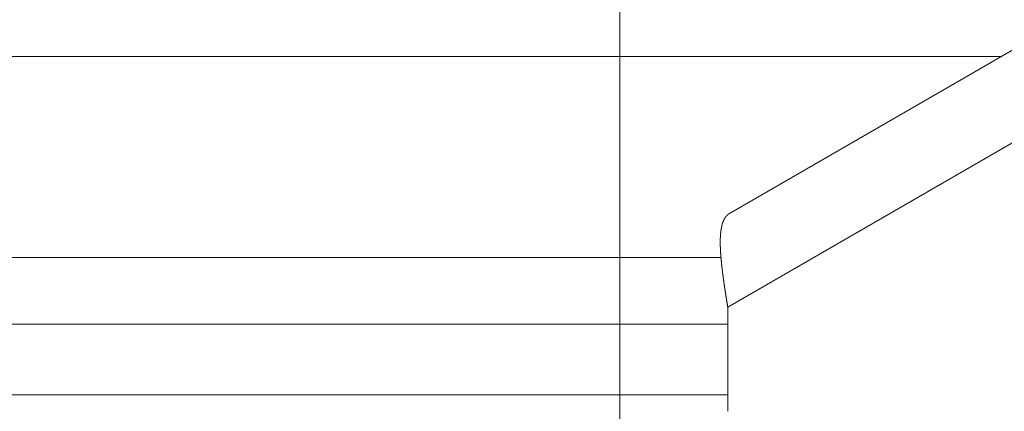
# Model space of a CAD drawing. Extents: x 0 to 59450, y 0 to 42050.
# Tile 237 of 256: x 34598 to 34671, y 35060 to 35089. Entities that reach past the tile are written whole.
import ezdxf

# ---------------------------------------------------------------- set-up
doc = ezdxf.new("R2010")
doc.units = 0
doc.header["$LTSCALE"] = 20
doc.header["$MEASUREMENT"] = 0
doc.layers.get('0').update_dxf_attribs({"linetype": 'CONTINUOUS'})
doc.layers.get('Defpoints').update_dxf_attribs({"linetype": 'CONTINUOUS'})
doc.dimstyles.new('DXF001', dxfattribs={"dimtxt": 3.1, "dimasz": 2, "dimexe": 2, "dimexo": 0.8, "dimgap": 0.09, "dimtad": 1, "dimdsep": 46, "dimtxsty": 'STANDARD', "dimcen": 0.09, "dimazin": 2, "dimtfac": 0.645161, "dimtdec": 4, "dimtmove": 0, "dimatfit": 3, "dimfxl": 1, "dimtvp": 0.66129, "dimtolj": 1, "dimtzin": 0, "dimarcsym": 0})

# ---------------------------------------------------------------- blocks, each defined once
blk = doc.blocks.new('_OPEN')
at = {"color": 0, "linetype": 'ByBlock', "lineweight": -2}
for p, q in [((-1, 0.166667), (0, 0)), ((0, 0), (-1, -0.166667)), ((0, 0), (-1, 0))]:
    blk.add_line(p, q, dxfattribs=at)
blk = doc.blocks.new('*D31')
at = {"color": 0, "linetype": 'Continuous', "lineweight": -2}
for p, q in [((40080.241, 35874.159), (40080.241, 34418.443)), ((34086.452, 35044.922), (34086.452, 34418.443)), ((34088.452, 34420.443), (40078.241, 34420.443))]:
    blk.add_line(p, q, dxfattribs=at)
at = {"layer": 'Defpoints', "color": 0, "linetype": 'Continuous'}
for p in [(40080.241, 35874.959), (34086.452, 35045.722), (40080.241, 34420.443)]:
    blk.add_point(p, dxfattribs=at)
at = {"color": 0, "linetype": 'Continuous', "lineweight": -2, "xscale": 2, "yscale": 2, "zscale": 2, "rotation": 180}
blk.add_blockref('_OPEN', (34086.452, 34420.443), dxfattribs=at)
at = {"color": 0, "linetype": 'Continuous', "lineweight": -2, "xscale": 2, "yscale": 2, "zscale": 2}
blk.add_blockref('_OPEN', (40080.241, 34420.443), dxfattribs=at)
at = {"color": 0, "linetype": 'Continuous', "lineweight": 13, "insert": (37257.246, 34460.533), "char_height": 80, "attachment_point": 5}
blk.add_mtext('\\A1;\\A1;5994', dxfattribs=at)
blk = doc.blocks.new('*D32')
at = {"color": 0, "linetype": 'Continuous', "lineweight": -2}
for p, q in [((36630.841, 38018.759), (33035.556, 38018.759)), ((33037.556, 35020.459), (33037.556, 38016.759)), ((34773.905, 35018.459), (33035.556, 35018.459))]:
    blk.add_line(p, q, dxfattribs=at)
at = {"layer": 'Defpoints', "color": 0, "linetype": 'Continuous'}
for p in [(33037.556, 38018.759), (36631.641, 38018.759), (34774.705, 35018.459)]:
    blk.add_point(p, dxfattribs=at)
at = {"color": 0, "linetype": 'Continuous', "lineweight": -2, "xscale": 2, "yscale": 2, "zscale": 2}
for p, rotation in [((33037.556, 38018.759), 90), ((33037.556, 35018.459), 270)]:
    blk.add_blockref('_OPEN', p, dxfattribs=dict(at, rotation=rotation))
at = {"color": 0, "linetype": 'Continuous', "lineweight": 13, "insert": (32997.466, 36692.509), "char_height": 80, "attachment_point": 5, "rotation": 90}
blk.add_mtext('\\A1;\\A1;3000', dxfattribs=at)

msp = doc.modelspace()

# ---------------------------------------------------------------- linework, layer by layer
at = {"color": 3, "linetype": 'Continuous', "lineweight": 13}
for p, q in [((34798.862, 35160.281), (34650.701, 35074.74)), ((34650.567, 35067.734), (34801.862, 35155.084)), ((34642.507, 35091.459), (34642.507, 35086.459)), ((34642.507, 35086.459), (34545.376, 35086.459)), ((34642.507, 35071.459), (34642.507, 35086.459)), ((34642.507, 35086.459), (34670.999, 35086.459)), ((34650.7, 35074.741), (34650.694, 35074.737)), ((34650.015, 35072.24), (34650.015, 35072.227)), ((34650.019, 35072.15), (34650.019, 35072.133)), ((34650.038, 35071.767), (34650.04, 35071.75)), ((34650.04, 35071.75), (34650.041, 35071.732)), ((34650.041, 35071.732), (34650.042, 35071.714)), ((34650.042, 35071.714), (34650.043, 35071.696)), ((34650.043, 35071.696), (34650.044, 35071.678)), ((34650.044, 35071.678), (34650.046, 35071.66)), ((34650.046, 35071.66), (34650.047, 35071.642)), ((34650.047, 35071.642), (34650.048, 35071.624)), ((34650.048, 35071.624), (34650.05, 35071.606)), ((34545.376, 35071.459), (34642.507, 35071.459)), ((34642.507, 35071.459), (34642.507, 35066.459)), ((34650.061, 35071.459), (34642.507, 35071.459)), ((34650.05, 35071.606), (34650.051, 35071.588)), ((34650.051, 35071.588), (34650.053, 35071.57)), ((34650.053, 35071.57), (34650.054, 35071.552)), ((34650.054, 35071.552), (34650.055, 35071.534)), ((34650.055, 35071.534), (34650.057, 35071.516)), ((34650.057, 35071.516), (34650.058, 35071.498)), ((34650.058, 35071.498), (34650.06, 35071.48)), ((34650.06, 35071.48), (34650.061, 35071.461)), ((34650.061, 35071.461), (34650.063, 35071.443)), ((34650.063, 35071.443), (34650.064, 35071.425)), ((34650.064, 35071.425), (34650.066, 35071.406)), ((34650.066, 35071.406), (34650.068, 35071.388)), ((34650.068, 35071.388), (34650.069, 35071.37)), ((34650.069, 35071.37), (34650.071, 35071.351)), ((34650.071, 35071.351), (34650.072, 35071.333)), ((34650.072, 35071.333), (34650.074, 35071.314)), ((34650.074, 35071.314), (34650.076, 35071.296)), ((34650.076, 35071.296), (34650.077, 35071.277)), ((34650.077, 35071.277), (34650.079, 35071.258)), ((34650.079, 35071.258), (34650.081, 35071.24)), ((34650.081, 35071.24), (34650.083, 35071.221)), ((34650.083, 35071.221), (34650.085, 35071.202)), ((34650.085, 35071.202), (34650.086, 35071.184)), ((34650.086, 35071.184), (34650.088, 35071.165)), ((34650.088, 35071.165), (34650.09, 35071.146)), ((34650.09, 35071.146), (34650.092, 35071.127)), ((34650.092, 35071.127), (34650.094, 35071.108)), ((34650.094, 35071.108), (34650.096, 35071.09)), ((34650.096, 35071.09), (34650.097, 35071.071)), ((34650.097, 35071.071), (34650.099, 35071.052)), ((34650.099, 35071.052), (34650.101, 35071.033)), ((34650.101, 35071.033), (34650.103, 35071.014)), ((34650.103, 35071.014), (34650.105, 35070.995)), ((34650.105, 35070.995), (34650.107, 35070.975)), ((34650.107, 35070.975), (34650.109, 35070.956)), ((34650.109, 35070.956), (34650.111, 35070.937)), ((34650.111, 35070.937), (34650.113, 35070.918)), ((34650.113, 35070.918), (34650.115, 35070.899)), ((34650.115, 35070.899), (34650.118, 35070.88)), ((34650.118, 35070.88), (34650.12, 35070.86)), ((34650.12, 35070.86), (34650.122, 35070.841)), ((34650.122, 35070.841), (34650.124, 35070.822)), ((34650.124, 35070.822), (34650.126, 35070.802)), ((34650.126, 35070.802), (34650.128, 35070.783)), ((34650.128, 35070.783), (34650.13, 35070.763)), ((34650.13, 35070.763), (34650.133, 35070.744)), ((34650.133, 35070.744), (34650.135, 35070.724)), ((34650.135, 35070.724), (34650.137, 35070.705)), ((34650.137, 35070.705), (34650.139, 35070.685)), ((34650.139, 35070.685), (34650.142, 35070.666)), ((34650.142, 35070.666), (34650.144, 35070.646)), ((34650.144, 35070.646), (34650.146, 35070.626)), ((34650.146, 35070.626), (34650.149, 35070.607)), ((34650.149, 35070.607), (34650.151, 35070.587)), ((34650.151, 35070.587), (34650.153, 35070.567)), ((34650.153, 35070.567), (34650.156, 35070.547)), ((34650.156, 35070.547), (34650.158, 35070.527)), ((34650.158, 35070.527), (34650.16, 35070.507)), ((34650.16, 35070.507), (34650.163, 35070.488)), ((34650.163, 35070.488), (34650.165, 35070.468)), ((34650.165, 35070.468), (34650.168, 35070.448)), ((34650.168, 35070.448), (34650.17, 35070.428)), ((34650.17, 35070.428), (34650.173, 35070.408)), ((34650.173, 35070.408), (34650.175, 35070.387)), ((34650.175, 35070.387), (34650.178, 35070.367)), ((34650.178, 35070.367), (34650.18, 35070.347)), ((34650.18, 35070.347), (34650.183, 35070.327)), ((34650.183, 35070.327), (34650.185, 35070.307)), ((34650.185, 35070.307), (34650.188, 35070.287)), ((34650.188, 35070.287), (34650.191, 35070.266)), ((34650.191, 35070.266), (34650.193, 35070.246)), ((34650.193, 35070.246), (34650.196, 35070.226)), ((34650.196, 35070.226), (34650.198, 35070.205)), ((34650.198, 35070.205), (34650.201, 35070.185)), ((34650.201, 35070.185), (34650.204, 35070.164)), ((34650.204, 35070.164), (34650.206, 35070.144)), ((34650.206, 35070.144), (34650.209, 35070.123)), ((34650.209, 35070.123), (34650.212, 35070.103)), ((34650.212, 35070.103), (34650.215, 35070.082)), ((34650.215, 35070.082), (34650.217, 35070.062)), ((34650.217, 35070.062), (34650.22, 35070.041)), ((34650.22, 35070.041), (34650.223, 35070.02)), ((34650.223, 35070.02), (34650.226, 35070)), ((34650.226, 35070), (34650.228, 35069.979)), ((34650.228, 35069.979), (34650.231, 35069.959)), ((34650.231, 35069.959), (34650.234, 35069.938)), ((34650.234, 35069.938), (34650.237, 35069.917)), ((34650.237, 35069.917), (34650.24, 35069.897)), ((34650.24, 35069.897), (34650.242, 35069.876)), ((34650.242, 35069.876), (34650.245, 35069.855)), ((34650.245, 35069.855), (34650.248, 35069.834)), ((34650.248, 35069.834), (34650.251, 35069.814)), ((34650.251, 35069.814), (34650.254, 35069.793)), ((34650.254, 35069.793), (34650.257, 35069.772)), ((34650.257, 35069.772), (34650.26, 35069.751)), ((34650.26, 35069.751), (34650.263, 35069.73)), ((34650.263, 35069.73), (34650.266, 35069.709)), ((34650.266, 35069.709), (34650.269, 35069.689)), ((34650.269, 35069.689), (34650.272, 35069.668)), ((34650.272, 35069.668), (34650.274, 35069.647)), ((34650.274, 35069.647), (34650.277, 35069.626)), ((34650.277, 35069.626), (34650.28, 35069.605)), ((34650.28, 35069.605), (34650.283, 35069.584)), ((34650.283, 35069.584), (34650.286, 35069.563)), ((34650.286, 35069.563), (34650.289, 35069.542)), ((34650.289, 35069.542), (34650.292, 35069.521)), ((34650.292, 35069.521), (34650.295, 35069.5)), ((34650.295, 35069.5), (34650.299, 35069.479)), ((34650.299, 35069.479), (34650.302, 35069.458)), ((34650.302, 35069.458), (34650.305, 35069.437)), ((34650.305, 35069.437), (34650.308, 35069.416)), ((34650.308, 35069.416), (34650.311, 35069.395)), ((34650.311, 35069.395), (34650.314, 35069.373)), ((34650.314, 35069.373), (34650.317, 35069.352)), ((34650.317, 35069.352), (34650.32, 35069.331)), ((34650.32, 35069.331), (34650.323, 35069.31)), ((34650.323, 35069.31), (34650.326, 35069.289)), ((34650.326, 35069.289), (34650.329, 35069.267)), ((34650.329, 35069.267), (34650.333, 35069.246)), ((34650.333, 35069.246), (34650.336, 35069.225)), ((34650.336, 35069.225), (34650.339, 35069.204)), ((34650.339, 35069.204), (34650.342, 35069.182)), ((34650.342, 35069.182), (34650.345, 35069.161)), ((34650.345, 35069.161), (34650.349, 35069.14)), ((34650.349, 35069.14), (34650.352, 35069.118)), ((34650.352, 35069.118), (34650.355, 35069.097)), ((34650.355, 35069.097), (34650.358, 35069.076)), ((34650.358, 35069.076), (34650.361, 35069.054)), ((34650.361, 35069.054), (34650.365, 35069.033)), ((34650.365, 35069.033), (34650.368, 35069.011)), ((34650.368, 35069.011), (34650.371, 35068.99)), ((34650.371, 35068.99), (34650.374, 35068.968)), ((34650.374, 35068.968), (34650.378, 35068.947)), ((34650.378, 35068.947), (34650.381, 35068.925)), ((34650.381, 35068.925), (34650.384, 35068.904)), ((34650.384, 35068.904), (34650.387, 35068.882)), ((34650.387, 35068.882), (34650.391, 35068.861)), ((34650.391, 35068.861), (34650.394, 35068.839)), ((34650.394, 35068.839), (34650.397, 35068.818)), ((34650.397, 35068.818), (34650.401, 35068.796)), ((34650.401, 35068.796), (34650.404, 35068.775)), ((34650.404, 35068.775), (34650.407, 35068.753)), ((34650.407, 35068.753), (34650.411, 35068.732)), ((34650.411, 35068.732), (34650.414, 35068.71)), ((34650.414, 35068.71), (34650.417, 35068.689)), ((34650.417, 35068.689), (34650.42, 35068.667)), ((34650.42, 35068.667), (34650.424, 35068.645)), ((34650.424, 35068.645), (34650.427, 35068.624)), ((34650.427, 35068.624), (34650.431, 35068.602)), ((34650.431, 35068.602), (34650.434, 35068.581)), ((34650.434, 35068.581), (34650.437, 35068.559)), ((34650.437, 35068.559), (34650.441, 35068.538)), ((34650.441, 35068.538), (34650.444, 35068.516)), ((34650.444, 35068.516), (34650.447, 35068.494)), ((34650.447, 35068.494), (34650.451, 35068.473)), ((34650.451, 35068.473), (34650.454, 35068.451)), ((34650.454, 35068.451), (34650.457, 35068.429)), ((34650.457, 35068.429), (34650.461, 35068.408)), ((34650.461, 35068.408), (34650.464, 35068.386)), ((34650.464, 35068.386), (34650.468, 35068.365)), ((34650.468, 35068.365), (34650.471, 35068.343)), ((34650.471, 35068.343), (34650.474, 35068.321)), ((34650.474, 35068.321), (34650.478, 35068.3)), ((34650.478, 35068.3), (34650.481, 35068.278)), ((34650.481, 35068.278), (34650.485, 35068.256)), ((34650.485, 35068.256), (34650.488, 35068.235)), ((34650.488, 35068.235), (34650.491, 35068.213)), ((34650.491, 35068.213), (34650.495, 35068.191)), ((34650.495, 35068.191), (34650.498, 35068.17)), ((34650.498, 35068.17), (34650.502, 35068.148)), ((34650.502, 35068.148), (34650.505, 35068.126)), ((34650.505, 35068.126), (34650.509, 35068.104)), ((34650.509, 35068.104), (34650.512, 35068.083)), ((34650.512, 35068.083), (34650.515, 35068.061)), ((34650.515, 35068.061), (34650.519, 35068.039)), ((34650.519, 35068.039), (34650.522, 35068.018)), ((34650.522, 35068.018), (34650.526, 35067.996)), ((34650.526, 35067.996), (34650.529, 35067.974)), ((34650.529, 35067.974), (34650.533, 35067.952)), ((34650.533, 35067.952), (34650.536, 35067.931)), ((34650.536, 35067.931), (34650.54, 35067.909)), ((34650.54, 35067.909), (34650.543, 35067.886)), ((34650.543, 35067.886), (34650.547, 35067.865)), ((34650.547, 35067.865), (34650.55, 35067.846)), ((34650.55, 35067.846), (34650.554, 35067.822)), ((34650.554, 35067.822), (34650.56, 35067.784)), ((34650.56, 35067.784), (34650.568, 35067.735)), ((34650.567, 35059.959), (34650.567, 35067.734)), ((34642.507, 35066.459), (34423.489, 35066.459)), ((34650.568, 35066.459), (34642.507, 35066.459)), ((34642.507, 35066.459), (34642.507, 35061.459)), ((34642.507, 35061.459), (34642.507, 35061.197)), ((34642.507, 35061.197), (34418.928, 35061.197)), ((34642.507, 35055.996), (34642.507, 35061.197)), ((34642.507, 35061.197), (34650.567, 35061.197))]:
    msp.add_line(p, q, dxfattribs=at)
for centre, radius, start, end in [((34651.23, 35073.87), 1.02, 136.46363, 136.87304), ((34651.217, 35073.878), 1.005, 135.9177, 136.3289), ((34651.219, 35073.886), 1.001, 135.91681, 136.3298), ((34651.221, 35073.881), 1.006, 135.34888, 135.76362), ((34651.21, 35073.888), 0.993, 134.79199, 135.20801), ((34651.214, 35073.894), 0.992, 134.79167, 135.20833), ((34651.218, 35073.9), 0.99, 134.79133, 135.20867), ((34651.195, 35073.892), 0.98, 133.08975, 133.50755), ((34651.213, 35073.898), 0.988, 133.66752, 134.08587), ((34651.204, 35073.904), 0.978, 133.08929, 133.508), ((34651.195, 35073.91), 0.967, 132.49981, 132.91897), ((34651.2, 35073.901), 0.977, 131.95619, 132.37559), ((34651.205, 35073.906), 0.976, 131.95603, 132.37575), ((34651.196, 35073.898), 0.977, 130.82542, 131.24527), ((34651.201, 35073.916), 0.966, 131.35634, 131.7764), ((34651.193, 35073.907), 0.968, 130.21604, 130.63611), ((34651.198, 35073.912), 0.967, 130.216, 130.63616), ((34651.19, 35073.903), 0.969, 129.07938, 129.49943), ((34651.196, 35073.907), 0.969, 129.07939, 129.49942), ((34651.202, 35073.912), 0.97, 129.0795, 129.49931), ((34651.194, 35073.916), 0.962, 128.44998, 128.86964), ((34651.186, 35073.906), 0.965, 127.30945, 127.72878), ((34651.192, 35073.91), 0.965, 127.30958, 127.72865), ((34651.198, 35073.913), 0.966, 127.3098, 127.72843), ((34651.191, 35073.917), 0.959, 126.66078, 127.07902), ((34651.197, 35073.906), 0.971, 126.17551, 126.59319), ((34651.203, 35073.909), 0.972, 126.17576, 126.59294), ((34651.196, 35073.912), 0.966, 125.51914, 125.93565), ((34651.189, 35073.901), 0.971, 124.38434, 124.80024), ((34651.196, 35073.904), 0.972, 124.38472, 124.79985), ((34651.203, 35073.906), 0.974, 124.38509, 124.79949), ((34651.196, 35073.909), 0.968, 123.71069, 124.12417), ((34651.203, 35073.897), 0.982, 123.25904, 123.67172), ((34651.196, 35073.899), 0.976, 122.5784, 122.99017), ((34651.203, 35073.901), 0.979, 122.57892, 122.98964), ((34651.211, 35073.888), 0.994, 122.14281, 122.55208), ((34651.204, 35073.89), 0.988, 121.45642, 121.86509), ((34651.21, 35073.894), 0.988, 121.45633, 121.86517), ((34652.932, 35073.148), 2.884, 166.139, 166.33943), ((34652.907, 35073.165), 2.856, 166.138, 166.34043), ((34652.857, 35073.152), 2.81, 165.44546, 165.64968), ((34652.835, 35073.168), 2.786, 165.44455, 165.65059), ((34652.786, 35073.184), 2.734, 165.29948, 165.50737), ((34652.765, 35073.172), 2.717, 164.74106, 164.95081), ((34652.745, 35073.188), 2.693, 164.74012, 164.95174), ((34652.698, 35073.204), 2.643, 164.58711, 164.80061), ((34652.678, 35073.22), 2.62, 164.58615, 164.80158), ((34652.631, 35073.209), 2.578, 163.86545, 164.08281), ((34652.612, 35073.225), 2.555, 163.86448, 164.08379), ((34652.592, 35073.241), 2.532, 163.86346, 164.08481), ((34652.546, 35073.256), 2.483, 163.69907, 163.92252), ((34652.529, 35073.246), 2.469, 163.13156, 163.35694), ((34652.486, 35073.262), 2.424, 162.95883, 163.18614), ((34652.469, 35073.277), 2.403, 162.95785, 163.18713), ((34652.452, 35073.267), 2.39, 162.3886, 162.61988), ((34652.411, 35073.307), 2.338, 162.78062, 163.01392), ((34652.373, 35073.297), 2.305, 162.02239, 162.25743), ((34652.358, 35073.288), 2.294, 161.44656, 161.68354), ((34652.343, 35073.326), 2.268, 162.02045, 162.25936), ((34652.304, 35073.317), 2.234, 161.25167, 161.4926), ((34652.29, 35073.332), 2.216, 161.25072, 161.49356), ((34652.253, 35073.347), 2.176, 161.05286, 161.29772), ((34652.216, 35073.338), 2.144, 160.2645, 160.51131), ((34652.203, 35073.352), 2.127, 160.26349, 160.51233), ((34652.19, 35073.367), 2.11, 160.26251, 160.51331), ((34652.154, 35073.381), 2.071, 160.05111, 160.30396), ((34652.143, 35073.395), 2.055, 160.05012, 160.30495), ((34652.108, 35073.387), 2.026, 159.24167, 159.49857), ((34652.074, 35073.401), 1.989, 159.0161, 159.27499), ((34652.085, 35073.415), 1.994, 159.23964, 159.5006), ((34652.03, 35073.407), 1.946, 158.18624, 158.44918), ((34652.02, 35073.421), 1.931, 158.18522, 158.45019), ((34652.01, 35073.434), 1.918, 158.18429, 158.45113), ((34651.978, 35073.448), 1.883, 157.94373, 158.21271), ((34651.967, 35073.441), 1.875, 157.34383, 157.61504), ((34651.935, 35073.476), 1.832, 157.6969, 157.97041), ((34651.925, 35073.469), 1.826, 157.09177, 157.36747), ((34651.894, 35073.462), 1.8, 156.23163, 156.50961), ((34651.884, 35073.496), 1.777, 156.83441, 157.11461), ((34651.854, 35073.489), 1.752, 155.96358, 156.24609), ((34651.845, 35073.503), 1.739, 155.96247, 156.24721), ((34651.836, 35073.516), 1.725, 155.96131, 156.24837), ((34651.807, 35073.51), 1.701, 155.08021, 155.36951), ((34651.779, 35073.523), 1.67, 154.79657, 155.0882), ((34651.771, 35073.536), 1.657, 154.79544, 155.08933), ((34651.743, 35073.55), 1.627, 154.50571, 154.80193), ((34651.736, 35073.543), 1.623, 153.89199, 154.19047), ((34651.728, 35073.556), 1.61, 153.89082, 154.19164), ((34651.702, 35073.569), 1.581, 153.5898, 153.89288), ((34651.676, 35073.582), 1.552, 153.28223, 153.58767), ((34651.67, 35073.576), 1.549, 152.66504, 152.97274), ((34651.663, 35073.589), 1.537, 152.66386, 152.97391), ((34651.639, 35073.601), 1.51, 152.3447, 152.65702), ((34651.632, 35073.614), 1.499, 152.34353, 152.65819), ((34651.609, 35073.608), 1.48, 151.39861, 151.71554), ((34651.603, 35073.62), 1.469, 151.39743, 151.71671), ((34651.58, 35073.632), 1.443, 151.05943, 151.38096), ((34651.575, 35073.644), 1.433, 151.05826, 151.38213), ((34651.553, 35073.639), 1.416, 150.09206, 150.41818), ((34651.548, 35073.651), 1.406, 150.09089, 150.41935), ((34651.526, 35073.662), 1.382, 149.73335, 150.06404), ((34651.522, 35073.657), 1.381, 149.11459, 149.4476), ((34651.518, 35073.668), 1.372, 149.11348, 149.44871), ((34651.497, 35073.68), 1.348, 148.74373, 149.08126), ((34651.477, 35073.691), 1.325, 148.366, 148.70571), ((34651.473, 35073.703), 1.316, 148.36482, 148.7069), ((34651.47, 35073.698), 1.315, 147.74557, 148.09005), ((34651.449, 35073.709), 1.292, 147.35532, 147.70229), ((34651.43, 35073.704), 1.278, 146.33912, 146.68855), ((34651.426, 35073.732), 1.26, 146.95536, 147.30729), ((34651.423, 35073.727), 1.26, 146.33665, 146.69101), ((34651.404, 35073.738), 1.238, 145.92542, 146.28225), ((34651.402, 35073.733), 1.239, 145.31186, 145.67109), ((34651.383, 35073.76), 1.208, 145.50407, 145.86575), ((34651.381, 35073.755), 1.209, 144.88703, 145.25109), ((34651.379, 35073.766), 1.201, 144.88582, 145.2523), ((34651.362, 35073.761), 1.19, 143.8432, 144.21203), ((34651.344, 35073.772), 1.17, 143.39801, 143.76923), ((34651.343, 35073.782), 1.163, 143.39686, 143.77039), ((34651.327, 35073.793), 1.143, 142.94216, 143.31804), ((34651.326, 35073.788), 1.146, 142.33474, 142.7129), ((34651.325, 35073.813), 1.129, 142.93987, 143.32033), ((34651.309, 35073.808), 1.12, 141.8665, 142.24919), ((34651.308, 35073.803), 1.123, 141.26634, 141.65129), ((34651.293, 35073.813), 1.105, 140.78703, 141.17417), ((34651.293, 35073.837), 1.089, 141.38728, 141.77661), ((34651.279, 35073.817), 1.091, 139.70336, 140.09482), ((34651.279, 35073.841), 1.075, 140.29552, 140.68913), ((34651.265, 35073.836), 1.068, 139.20086, 139.59655), ((34651.265, 35073.845), 1.062, 139.19982, 139.59759), ((34651.252, 35073.854), 1.046, 138.68802, 139.0878), ((34651.253, 35073.849), 1.05, 138.10097, 138.50276), ((34651.254, 35073.858), 1.045, 138.1, 138.50373), ((34651.241, 35073.867), 1.03, 137.57633, 137.98201), ((34651.242, 35073.875), 1.025, 137.57539, 137.98294), ((34656.225, 35072.699), 6.213, 176.25132, 176.36591), ((34656.224, 35072.665), 6.215, 175.82404, 175.93958), ((34656.125, 35072.681), 6.115, 175.79047, 175.90696), ((34656.027, 35072.697), 6.016, 175.75635, 175.87381), ((34655.979, 35072.713), 5.967, 175.75587, 175.8743), ((34655.931, 35072.729), 5.918, 175.75538, 175.87479), ((34655.836, 35072.697), 5.825, 175.2539, 175.3743), ((34655.79, 35072.713), 5.778, 175.25341, 175.3748), ((34655.743, 35072.729), 5.731, 175.25291, 175.37529), ((34655.651, 35072.699), 5.641, 174.74387, 174.86727), ((34655.607, 35072.761), 5.591, 175.21334, 175.33776), ((34655.516, 35072.731), 5.504, 174.6998, 174.82524), ((34655.473, 35072.747), 5.459, 174.69929, 174.82576), ((34655.385, 35072.763), 5.37, 174.655, 174.78252), ((34655.342, 35072.735), 5.331, 174.17746, 174.30602), ((34655.3, 35072.795), 5.283, 174.65395, 174.78357), ((34655.215, 35072.767), 5.2, 174.12794, 174.25861), ((34655.174, 35072.74), 5.163, 173.64723, 173.77898), ((34655.133, 35072.799), 5.116, 174.12686, 174.25969), ((34655.05, 35072.772), 5.037, 173.59285, 173.72677), ((34654.969, 35072.789), 4.954, 173.5381, 173.67311), ((34654.93, 35072.805), 4.913, 173.53754, 173.67366), ((34654.892, 35072.821), 4.874, 173.53699, 173.67421), ((34654.854, 35072.795), 4.839, 173.0491, 173.18745), ((34654.776, 35072.853), 4.754, 173.48073, 173.6202), ((34654.698, 35072.828), 4.68, 172.92843, 173.06904), ((34654.662, 35072.803), 4.648, 172.43327, 172.57502), ((34654.626, 35072.86), 4.605, 172.92728, 173.07019), ((34654.591, 35072.836), 4.573, 172.43211, 172.57617), ((34654.516, 35072.852), 4.497, 172.36595, 172.51119), ((34654.443, 35072.868), 4.422, 172.29865, 172.44505), ((34654.409, 35072.845), 4.392, 171.7961, 171.9437), ((34654.375, 35072.9), 4.351, 172.29745, 172.44626), ((34654.302, 35072.878), 4.281, 171.7226, 171.87269), ((34654.266, 35072.856), 4.249, 171.21692, 171.36834), ((34654.231, 35072.911), 4.206, 171.72126, 171.87403), ((34654.159, 35072.89), 4.138, 171.13765, 171.29176), ((34654.125, 35072.906), 4.102, 171.13697, 171.29243), ((34654.055, 35072.923), 4.03, 171.05696, 171.21379), ((34654.022, 35072.939), 3.995, 171.05627, 171.21448), ((34653.989, 35072.919), 3.966, 170.54314, 170.70274), ((34653.922, 35072.936), 3.896, 170.45717, 170.61818), ((34653.89, 35072.952), 3.862, 170.45647, 170.61889), ((34653.824, 35072.968), 3.794, 170.36894, 170.53279), ((34653.793, 35072.95), 3.767, 169.8483, 170.01358), ((34653.728, 35072.966), 3.701, 169.75456, 169.92128), ((34653.733, 35072.983), 3.702, 169.84685, 170.01503), ((34653.636, 35072.999), 3.604, 169.65836, 169.828), ((34653.64, 35072.981), 3.612, 169.22952, 169.40065), ((34653.578, 35072.998), 3.548, 169.12939, 169.30201), ((34653.518, 35073.014), 3.485, 169.02741, 169.20153), ((34653.49, 35073.03), 3.455, 169.02666, 169.20229), ((34653.463, 35073.014), 3.431, 168.49558, 168.67274), ((34653.404, 35073.03), 3.37, 168.38693, 168.56563), ((34653.378, 35073.046), 3.342, 168.38616, 168.5664), ((34653.352, 35073.062), 3.313, 168.38538, 168.56718), ((34653.295, 35073.047), 3.26, 167.73686, 167.92023), ((34653.239, 35073.063), 3.202, 167.6192, 167.80415), ((34653.245, 35073.079), 3.205, 167.73527, 167.92181), ((34653.16, 35073.094), 3.118, 167.49851, 167.68666), ((34653.166, 35073.08), 3.128, 167.07634, 167.2661), ((34653.113, 35073.096), 3.072, 166.95154, 167.14293), ((34653.089, 35073.112), 3.046, 166.95071, 167.14376), ((34653.037, 35073.128), 2.991, 166.82354, 167.01822), ((34653.016, 35073.114), 2.974, 166.27486, 166.47115), ((34652.962, 35073.13), 2.917, 166.14012, 166.33831), ((34658.76, 35072.565), 8.752, 179.12451, 179.21486), ((34658.829, 35072.614), 8.82, 179.54, 179.62964), ((34658.963, 35072.6), 8.955, 179.54334, 179.63228), ((34659.03, 35072.586), 9.022, 179.54367, 179.63195), ((34659.094, 35072.571), 9.085, 179.54397, 179.63164), ((34659.225, 35072.557), 9.216, 179.54723, 179.63427), ((34659.354, 35072.609), 9.345, 179.95678, 180.04322), ((34659.357, 35072.595), 9.348, 179.9571, 180.0429), ((34659.495, 35072.581), 9.486, 179.95742, 180.04258), ((34659.634, 35072.566), 9.625, 179.95774, 180.04226), ((34659.645, 35072.621), 9.636, 180.36443, 180.44827), ((34659.859, 35072.607), 9.85, 180.35907, 180.44225), ((34659.868, 35072.524), 9.859, 179.95874, 180.04126), ((34660.015, 35072.65), 10.007, 180.76034, 180.84223), ((34660.093, 35072.566), 10.084, 180.36004, 180.44129), ((34660.173, 35072.552), 10.164, 180.36036, 180.44097), ((34660.328, 35072.61), 10.32, 180.75575, 180.8357), ((34658.249, 35072.577), 8.24, 178.68002, 178.77392), ((34658.373, 35072.624), 8.364, 179.11089, 179.20406), ((34658.5, 35072.609), 8.491, 179.1174, 179.20985), ((34658.565, 35072.595), 8.556, 179.11775, 179.2095), ((34658.631, 35072.58), 8.623, 179.1181, 179.20915), ((34660.404, 35072.597), 10.395, 180.75604, 180.83541), ((34660.546, 35072.583), 10.537, 180.75081, 180.82966), ((34660.646, 35072.643), 10.638, 181.14621, 181.22432), ((34660.785, 35072.557), 10.776, 180.75168, 180.82879), ((34658.062, 35072.622), 8.052, 178.67893, 178.77501), ((34658.124, 35072.607), 8.115, 178.6793, 178.77464), ((34658.186, 35072.592), 8.177, 178.67966, 178.77428), ((34660.851, 35072.617), 10.843, 181.13856, 181.21573), ((34660.607, 35072.599), 10.599, 181.14606, 181.22446), ((34660.518, 35072.579), 10.509, 181.12906, 181.20922), ((34657.764, 35072.608), 7.755, 178.22818, 178.32649), ((34657.822, 35072.593), 7.814, 178.22855, 178.32612), ((34657.942, 35072.578), 7.933, 178.24178, 178.3386), ((34657.589, 35072.638), 7.58, 178.21438, 178.31421), ((34657.705, 35072.623), 7.695, 178.2278, 178.32687), ((34657.419, 35072.611), 7.41, 177.76352, 177.86488), ((34657.532, 35072.596), 7.523, 177.78044, 177.88104), ((34657.308, 35072.642), 7.298, 177.76274, 177.86566), ((34657.363, 35072.627), 7.354, 177.76313, 177.86527), ((34657.144, 35072.617), 7.135, 177.30521, 177.4097), ((34657.198, 35072.657), 7.187, 177.74555, 177.84926), ((34656.984, 35072.648), 6.974, 177.28395, 177.39005), ((34657.036, 35072.633), 7.027, 177.28435, 177.38965), ((34656.827, 35072.625), 6.818, 176.8159, 176.92361), ((34656.931, 35072.663), 6.921, 177.28354, 177.39046), ((34656.723, 35072.641), 6.714, 176.79089, 176.89943), ((34656.726, 35072.657), 6.716, 176.81507, 176.92444), ((34656.576, 35072.687), 6.564, 176.78965, 176.90067), ((34656.572, 35072.672), 6.561, 176.76507, 176.87527), ((34656.475, 35072.652), 6.466, 176.31111, 176.42299), ((34656.376, 35072.667), 6.366, 176.2817, 176.39443), ((34656.377, 35072.683), 6.365, 176.31023, 176.42387), ((34660.076, 35072.557), 10.066, 181.13559, 181.2187), ((34659.698, 35072.599), 9.69, 181.51521, 181.60216), ((34659.199, 35072.569), 9.19, 181.50201, 181.59431), ((34659.182, 35072.556), 9.172, 181.51276, 181.60461), ((34659.626, 35072.553), 9.617, 181.51488, 181.60249), ((34658.459, 35072.56), 8.45, 181.87141, 181.9725), ((34656.966, 35072.487), 6.956, 181.79614, 181.92306), ((34658.606, 35072.545), 8.597, 181.94062, 182.03665), ((34656.666, 35072.494), 6.656, 182.29904, 182.44464), ((34655.682, 35072.436), 5.671, 182.29114, 182.55407), ((34665.222, 35072.835), 15.219, 182.45447, 182.58297), ((34660.575, 35072.556), 10.565, 182.29772, 182.39054), ((34660.56, 35072.538), 10.549, 182.29766, 182.39061), ((34660.717, 35072.463), 10.703, 181.95181, 182.04395), ((34660.875, 35072.58), 10.866, 182.63342, 182.72369), ((34661.12, 35072.507), 11.107, 182.28612, 182.37492), ((34661.357, 35072.562), 11.346, 182.6039, 182.69136), ((34661.461, 35072.553), 11.449, 182.61992, 182.70608), ((34661.726, 35072.545), 11.713, 182.60527, 182.68999), ((34661.98, 35072.605), 11.971, 182.91924, 183.00263), ((34662.117, 35072.598), 12.107, 182.93703, 183.01901), ((34662.382, 35072.591), 12.371, 182.92059, 183.00128), ((34662.602, 35072.657), 12.594, 183.2496, 183.32889), ((34662.883, 35072.578), 12.871, 182.90504, 182.98305), ((34663.117, 35072.647), 13.108, 183.23218, 183.3088), ((34663.338, 35072.642), 13.328, 183.23281, 183.30816), ((34663.586, 35072.716), 13.581, 183.55973, 183.63371), ((34663.9, 35072.635), 13.889, 183.21558, 183.28831), ((34664.165, 35072.712), 14.158, 183.54065, 183.61202), ((34664.498, 35072.71), 14.49, 183.52112, 183.59124), ((34664.782, 35072.793), 14.779, 183.84414, 183.91291), ((34665.051, 35072.709), 15.042, 183.52241, 183.58996)]:
    msp.add_arc(centre, radius, start, end, dxfattribs=at)

# ---------------------------------------------------------------- dimensions: what is measured, and where the dimension line sits
at = {"linetype": 'Continuous', "lineweight": 13}
dim = msp.add_linear_dim(base=(33037.556, 38018.759), p1=(34774.705, 35018.459), p2=(36631.641, 38018.759), angle=90, text='\\A1;3000', dimstyle='DXF001', override={"dimtxt": 80, "dimasz": 2, "dimblk1": 'OPEN', "dimblk2": 'OPEN', "dimsah": 1}, dxfattribs=at)
dim.commit()
dim.dimension.update_dxf_attribs({"geometry": '*D32', "text_midpoint": (33037.556, 36692.509), "dimtype": 160})
at = {"color": 7, "linetype": 'Continuous', "lineweight": 13}
dim = msp.add_linear_dim(base=(40080.241, 34420.443), p1=(34086.452, 35045.722), p2=(40080.241, 35874.959), text='\\A1;5994', dimstyle='DXF001', override={"dimtxt": 80, "dimasz": 2, "dimblk1": 'OPEN', "dimblk2": 'OPEN', "dimsah": 1}, dxfattribs=at)
dim.commit()
dim.dimension.update_dxf_attribs({"geometry": '*D31', "text_midpoint": (37257.246, 34420.443), "dimtype": 160})

doc.saveas('drawing.dxf')
